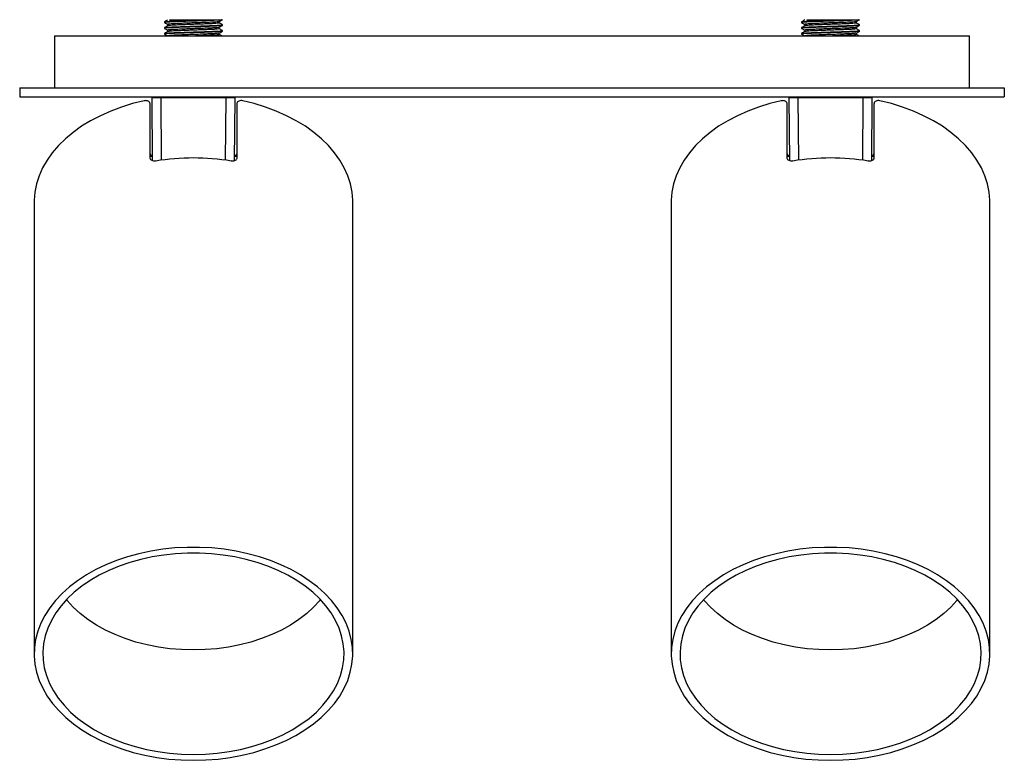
# Model space of a CAD drawing. Header units: millimetres. Extents: x 331 to 1043, y 376 to 815.
# Tile 1 of 4: x 331 to 501, y 387 to 515. Entities that reach past the tile are written whole.
import ezdxf

# ---------------------------------------------------------------- set-up
doc = ezdxf.new("R2010")
doc.units = ezdxf.units.MM

msp = doc.modelspace()

# ---------------------------------------------------------------- linework, layer by layer
at = {"color": 7, "linetype": 'Continuous', "lineweight": 25}
for p, q in [((356.14, 514.48), (356.14, 514.35)), ((356.14, 513.48), (356.14, 513.35)), ((356.68, 514.04), (356.68, 513.79)), ((364.68, 514.85), (366.14, 514.85)), ((365.6, 514.29), (365.6, 514.53)), ((365.6, 513.29), (365.6, 513.53)), ((366.14, 513.85), (366.14, 513.98)), ((466.14, 514.48), (466.14, 514.35)), ((466.14, 513.48), (466.14, 513.35)), ((466.68, 514.04), (466.68, 513.79)), ((474.68, 514.85), (476.14, 514.85)), ((475.6, 514.29), (475.6, 514.53)), ((475.6, 513.29), (475.6, 513.53)), ((476.14, 513.85), (476.14, 513.98)), ((337.14, 512.05), (337.14, 503.05)), ((337.14, 512.05), (495.14, 512.05)), ((356.14, 512.48), (356.14, 512.35)), ((356.68, 513.04), (356.68, 512.79)), ((365.6, 512.29), (365.6, 512.53)), ((366.14, 512.85), (366.14, 512.98)), ((466.14, 512.48), (466.14, 512.35)), ((466.68, 513.04), (466.68, 512.79)), ((475.6, 512.29), (475.6, 512.53)), ((476.14, 512.85), (476.14, 512.98)), ((495.14, 503.05), (495.14, 512.05)), ((331.14, 503.05), (501.14, 503.05)), ((331.14, 503.05), (331.14, 501.55)), ((331.14, 501.55), (501.14, 501.55)), ((353.99, 501.36), (353.97, 501.55)), ((368.31, 501.55), (368.29, 501.36)), ((463.99, 501.36), (463.97, 501.55)), ((478.31, 501.55), (478.29, 501.36)), ((501.14, 503.05), (501.14, 501.55)), ((353.64, 491.01), (353.64, 500.3)), ((354.09, 490.49), (353.99, 501.36)), ((366.79, 501.36), (355.49, 501.36)), ((368.29, 501.36), (368.19, 490.47)), ((368.64, 500.3), (368.64, 491.01)), ((463.64, 491.01), (463.64, 500.3)), ((464.09, 490.49), (463.99, 501.36)), ((476.79, 501.36), (465.49, 501.36)), ((478.29, 501.36), (478.19, 490.47)), ((478.64, 500.3), (478.64, 491.01)), ((333.64, 483.34), (333.64, 405.31)), ((388.64, 405.31), (388.64, 483.34)), ((443.64, 483.34), (443.64, 405.31)), ((498.64, 405.31), (498.64, 483.34))]:
    msp.add_line(p, q, dxfattribs=at)
at = {"color": 8, "linetype": 'Continuous', "lineweight": 25}
for p, q in [((355.49, 501.55), (355.49, 501.36)), ((366.79, 501.55), (366.79, 501.36)), ((465.49, 501.55), (465.49, 501.36)), ((476.79, 501.55), (476.79, 501.36)), ((355.49, 501.36), (355.59, 490.59)), ((366.7, 490.59), (366.79, 501.36)), ((465.49, 501.36), (465.59, 490.59)), ((476.7, 490.59), (476.79, 501.36))]:
    msp.add_line(p, q, dxfattribs=at)
at = {"color": 7, "linetype": 'Continuous', "lineweight": 25, "flags": 128}
for points in [[(352.64, 500.84), (350.64, 500.35), (348.71, 499.75), (346.85, 499.06), (345.07, 498.27), (343.39, 497.4), (341.82, 496.43), (340.36, 495.39), (339.03, 494.28), (337.83, 493.1), (336.77, 491.87), (335.86, 490.58), (335.1, 489.25), (334.49, 487.88), (334.05, 486.49), (333.76, 485.08), (333.65, 483.66), (333.64, 483.34)], [(388.64, 483.34), (388.64, 483.66), (388.52, 485.08), (388.24, 486.49), (387.79, 487.88), (387.18, 489.25), (386.42, 490.58), (385.51, 491.87), (384.45, 493.1), (383.25, 494.28), (381.92, 495.39), (380.46, 496.43), (378.89, 497.4), (377.21, 498.27), (375.44, 499.06), (373.58, 499.75), (371.64, 500.35), (369.64, 500.84)], [(462.64, 500.84), (460.64, 500.35), (458.71, 499.75), (456.85, 499.06), (455.07, 498.27), (453.39, 497.4), (451.82, 496.43), (450.36, 495.39), (449.03, 494.28), (447.83, 493.1), (446.77, 491.87), (445.86, 490.58), (445.1, 489.25), (444.49, 487.88), (444.05, 486.49), (443.76, 485.08), (443.65, 483.66), (443.64, 483.34)], [(498.64, 483.34), (498.64, 483.66), (498.52, 485.08), (498.24, 486.49), (497.79, 487.88), (497.18, 489.25), (496.42, 490.58), (495.51, 491.87), (494.45, 493.1), (493.25, 494.28), (491.92, 495.39), (490.46, 496.43), (488.89, 497.4), (487.21, 498.27), (485.44, 499.06), (483.58, 499.75), (481.64, 500.35), (479.64, 500.84)], [(361.14, 386.91), (363.27, 386.97), (365.39, 387.13), (367.48, 387.41), (369.54, 387.79), (371.54, 388.28), (373.48, 388.87), (375.35, 389.56), (377.13, 390.34), (378.82, 391.22), (380.4, 392.17), (381.86, 393.21), (383.2, 394.32), (384.41, 395.5), (385.47, 396.74), (386.39, 398.02), (387.16, 399.35), (387.77, 400.72), (388.22, 402.12), (388.51, 403.53), (388.64, 404.95), (388.59, 406.38), (388.39, 407.8), (388.02, 409.21), (387.49, 410.59), (386.8, 411.94), (385.95, 413.25), (384.96, 414.51), (383.82, 415.72), (382.55, 416.86), (381.14, 417.94), (379.62, 418.94), (377.99, 419.86), (376.25, 420.69), (374.43, 421.42), (372.52, 422.06), (370.55, 422.6), (368.52, 423.04), (366.44, 423.37), (364.33, 423.59), (362.21, 423.7), (360.08, 423.7), (357.95, 423.59), (355.84, 423.37), (353.77, 423.04), (351.74, 422.6), (349.76, 422.06), (347.86, 421.42), (346.03, 420.69), (344.29, 419.86), (342.66, 418.94), (341.14, 417.94), (339.74, 416.86), (338.46, 415.72), (337.33, 414.51), (336.33, 413.25), (335.49, 411.94), (334.8, 410.59), (334.26, 409.21), (333.89, 407.8), (333.69, 406.38), (333.65, 404.95), (333.77, 403.53), (334.06, 402.12), (334.51, 400.72), (335.12, 399.35), (335.89, 398.02), (336.81, 396.74), (337.88, 395.5), (339.08, 394.32), (340.42, 393.21), (341.89, 392.17), (343.46, 391.22), (345.15, 390.34), (346.93, 389.56), (348.8, 388.87), (350.74, 388.28), (352.74, 387.79), (354.8, 387.41), (356.89, 387.13), (359.01, 386.97), (361.14, 386.91)], [(471.14, 386.91), (473.27, 386.97), (475.39, 387.13), (477.48, 387.41), (479.54, 387.79), (481.54, 388.28), (483.48, 388.87), (485.35, 389.56), (487.13, 390.34), (488.82, 391.22), (490.4, 392.17), (491.86, 393.21), (493.2, 394.32), (494.41, 395.5), (495.47, 396.74), (496.39, 398.02), (497.16, 399.35), (497.77, 400.72), (498.22, 402.12), (498.51, 403.53), (498.64, 404.95), (498.59, 406.38), (498.39, 407.8), (498.02, 409.21), (497.49, 410.59), (496.8, 411.94), (495.95, 413.25), (494.96, 414.51), (493.82, 415.72), (492.55, 416.86), (491.14, 417.94), (489.62, 418.94), (487.99, 419.86), (486.25, 420.69), (484.43, 421.42), (482.52, 422.06), (480.55, 422.6), (478.52, 423.04), (476.44, 423.37), (474.33, 423.59), (472.21, 423.7), (470.08, 423.7), (467.95, 423.59), (465.84, 423.37), (463.77, 423.04), (461.74, 422.6), (459.76, 422.06), (457.86, 421.42), (456.03, 420.69), (454.29, 419.86), (452.66, 418.94), (451.14, 417.94), (449.74, 416.86), (448.46, 415.72), (447.33, 414.51), (446.33, 413.25), (445.49, 411.94), (444.8, 410.59), (444.26, 409.21), (443.89, 407.8), (443.69, 406.38), (443.65, 404.95), (443.77, 403.53), (444.06, 402.12), (444.51, 400.72), (445.12, 399.35), (445.89, 398.02), (446.81, 396.74), (447.88, 395.5), (449.08, 394.32), (450.42, 393.21), (451.89, 392.17), (453.46, 391.22), (455.15, 390.34), (456.93, 389.56), (458.8, 388.87), (460.74, 388.28), (462.74, 387.79), (464.8, 387.41), (466.89, 387.13), (469.01, 386.97), (471.14, 386.91)], [(361.14, 387.91), (363.21, 387.97), (365.26, 388.13), (367.29, 388.41), (369.27, 388.79), (371.21, 389.27), (373.08, 389.86), (374.88, 390.54), (376.59, 391.32), (378.2, 392.18), (379.71, 393.13), (381.1, 394.16), (382.36, 395.25), (383.48, 396.41), (384.47, 397.63), (385.31, 398.89), (385.99, 400.2), (386.52, 401.54), (386.89, 402.9), (387.1, 404.27), (387.14, 405.66), (387.01, 407.04), (386.73, 408.41), (386.28, 409.76), (385.67, 411.08), (384.91, 412.37), (383.99, 413.61), (382.94, 414.8), (381.74, 415.93), (380.42, 416.99), (378.97, 417.98), (377.41, 418.88), (375.75, 419.71), (373.99, 420.44), (372.16, 421.07), (370.25, 421.61), (368.29, 422.04), (366.28, 422.37), (364.24, 422.59), (362.18, 422.7), (360.11, 422.7), (358.05, 422.59), (356.01, 422.37), (354, 422.04), (352.03, 421.61), (350.13, 421.07), (348.29, 420.44), (346.54, 419.71), (344.87, 418.88), (343.31, 417.98), (341.87, 416.99), (340.54, 415.93), (339.35, 414.8), (338.29, 413.61), (337.38, 412.37), (336.61, 411.08), (336.01, 409.76), (335.56, 408.41), (335.27, 407.04), (335.15, 405.66), (335.19, 404.27), (335.39, 402.9), (335.76, 401.54), (336.29, 400.2), (336.97, 398.89), (337.81, 397.63), (338.8, 396.41), (339.93, 395.25), (341.19, 394.16), (342.57, 393.13), (344.08, 392.18), (345.69, 391.32), (347.4, 390.54), (349.2, 389.86), (351.07, 389.27), (353.01, 388.79), (355, 388.41), (357.02, 388.13), (359.08, 387.97), (361.14, 387.91)], [(471.14, 387.91), (473.21, 387.97), (475.26, 388.13), (477.29, 388.41), (479.27, 388.79), (481.21, 389.27), (483.08, 389.86), (484.88, 390.54), (486.59, 391.32), (488.2, 392.18), (489.71, 393.13), (491.1, 394.16), (492.36, 395.25), (493.48, 396.41), (494.47, 397.63), (495.31, 398.89), (495.99, 400.2), (496.52, 401.54), (496.89, 402.9), (497.1, 404.27), (497.14, 405.66), (497.01, 407.04), (496.73, 408.41), (496.28, 409.76), (495.67, 411.08), (494.91, 412.37), (493.99, 413.61), (492.94, 414.8), (491.74, 415.93), (490.42, 416.99), (488.97, 417.98), (487.41, 418.88), (485.75, 419.71), (483.99, 420.44), (482.16, 421.07), (480.25, 421.61), (478.29, 422.04), (476.28, 422.37), (474.24, 422.59), (472.18, 422.7), (470.11, 422.7), (468.05, 422.59), (466.01, 422.37), (464, 422.04), (462.03, 421.61), (460.13, 421.07), (458.29, 420.44), (456.54, 419.71), (454.87, 418.88), (453.31, 417.98), (451.87, 416.99), (450.54, 415.93), (449.35, 414.8), (448.29, 413.61), (447.38, 412.37), (446.61, 411.08), (446.01, 409.76), (445.56, 408.41), (445.27, 407.04), (445.15, 405.66), (445.19, 404.27), (445.39, 402.9), (445.76, 401.54), (446.29, 400.2), (446.97, 398.89), (447.81, 397.63), (448.8, 396.41), (449.93, 395.25), (451.19, 394.16), (452.57, 393.13), (454.08, 392.18), (455.69, 391.32), (457.4, 390.54), (459.2, 389.86), (461.07, 389.27), (463.01, 388.79), (465, 388.41), (467.02, 388.13), (469.08, 387.97), (471.14, 387.91)], [(361.14, 405.97), (359.1, 406.03), (357.08, 406.19), (355.08, 406.47), (353.13, 406.85), (351.22, 407.34), (349.38, 407.94), (347.63, 408.63), (345.96, 409.41), (344.39, 410.28), (342.93, 411.24), (341.6, 412.27), (340.39, 413.37), (339.32, 414.53), (339.22, 414.66)], [(383.07, 414.66), (382.96, 414.53), (381.89, 413.37), (380.69, 412.27), (379.35, 411.24), (377.89, 410.28), (376.33, 409.41), (374.66, 408.63), (372.9, 407.94), (371.06, 407.34), (369.16, 406.85), (367.2, 406.47), (365.2, 406.19), (363.18, 406.03), (361.14, 405.97)], [(471.14, 405.97), (469.1, 406.03), (467.08, 406.19), (465.08, 406.47), (463.13, 406.85), (461.22, 407.34), (459.38, 407.94), (457.63, 408.63), (455.96, 409.41), (454.39, 410.28), (452.93, 411.24), (451.6, 412.27), (450.39, 413.37), (449.32, 414.53), (449.22, 414.66)], [(493.07, 414.66), (492.96, 414.53), (491.89, 413.37), (490.69, 412.27), (489.35, 411.24), (487.89, 410.28), (486.33, 409.41), (484.66, 408.63), (482.9, 407.94), (481.06, 407.34), (479.16, 406.85), (477.2, 406.47), (475.2, 406.19), (473.18, 406.03), (471.14, 405.97)]]:
    msp.add_lwpolyline(points, dxfattribs=at)
at = {"color": 7, "linetype": 'Continuous', "lineweight": 25}
for centre, radius, start, end in [((354.06, 491.8), 0.427, 192.7728, 272.9862), ((368.22, 491.8), 0.427, 267.0138, 347.2272), ((464.06, 491.8), 0.427, 192.7728, 272.9862), ((478.22, 491.8), 0.427, 267.0138, 347.2272), ((361.14, 450.24), 40.72, 80.8151, 99.1849), ((471.14, 450.24), 40.72, 80.8151, 99.1849)]:
    msp.add_arc(centre, radius, start, end, dxfattribs=at)
for centre, major_axis, ratio, start_param, end_param in [((355.49, 501.35), (1.5, -0.01), 0.005816, 1.570957, 3.141677), ((366.79, 501.35), (1.5, 0.01), 0.005816, 6.283101, 7.853821), ((465.49, 501.35), (1.5, -0.01), 0.005816, 1.570957, 3.141677), ((476.79, 501.35), (1.5, 0.01), 0.005816, 6.283101, 7.853821), ((354.14, 491.4), (0.5, 0), 0.361352, 3.141593, 4.712389), ((368.14, 491.4), (0.5, 0), 0.361352, 4.712389, 6.283185), ((464.14, 491.4), (0.5, 0), 0.361352, 3.141593, 4.712389), ((478.14, 491.4), (0.5, 0), 0.361352, 4.712389, 6.283185)]:
    msp.add_ellipse(centre, major_axis=major_axis, ratio=ratio, start_param=start_param, end_param=end_param, dxfattribs=at)
for points, knots in [([(366.11, 514.84), (366.08, 514.83), (366.01, 514.81), (365.52, 514.77), (364.72, 514.73), (363.67, 514.69), (362.45, 514.64), (361.14, 514.6), (359.83, 514.56), (358.61, 514.52), (357.57, 514.48), (356.76, 514.44), (356.27, 514.39), (356.08, 514.36), (356.16, 514.35), (356.18, 514.34)], [0, 0, 0, 0, 0.065604, 0.149899, 0.232752, 0.315604, 0.399899, 0.482752, 0.565604, 0.649899, 0.732752, 0.815604, 0.899899, 0.982752, 1, 1, 1, 1]), ([(366.11, 513.84), (366.08, 513.83), (366.01, 513.81), (365.52, 513.77), (364.72, 513.73), (363.67, 513.69), (362.45, 513.64), (361.14, 513.6), (359.83, 513.56), (358.61, 513.52), (357.57, 513.48), (356.76, 513.44), (356.27, 513.39), (356.08, 513.36), (356.16, 513.35), (356.18, 513.34)], [0, 0, 0, 0, 0.065604, 0.149899, 0.232752, 0.315604, 0.399899, 0.482752, 0.565604, 0.649899, 0.732752, 0.815604, 0.899899, 0.982752, 1, 1, 1, 1]), ([(356.14, 513.48), (356.17, 513.49), (356.24, 513.52), (356.77, 513.56), (357.56, 513.6), (358.61, 513.64), (359.83, 513.69), (361.14, 513.73), (362.45, 513.77), (363.67, 513.81), (364.72, 513.85), (365.53, 513.89), (366.01, 513.94), (366.2, 513.97), (366.11, 513.98), (366.1, 513.99)], [0, 0, 0, 0, 0.08111, 0.163631, 0.244741, 0.325851, 0.408372, 0.489482, 0.570592, 0.653112, 0.734222, 0.815332, 0.897853, 0.978963, 1, 1, 1, 1]), ([(356.69, 514.8), (356.6, 514.75), (356.42, 514.64), (356.24, 514.54), (356.15, 514.48)], [0, 0, 0, 0, 0.499966, 1, 1, 1, 1]), ([(356.15, 514.34), (356.24, 514.29), (356.42, 514.19), (356.59, 514.09), (356.68, 514.03)], [0, 0, 0, 0, 0.507603, 1, 1, 1, 1]), ([(356.69, 513.8), (356.6, 513.75), (356.42, 513.64), (356.24, 513.54), (356.15, 513.48)], [0, 0, 0, 0, 0.499966, 1, 1, 1, 1]), ([(356.18, 514.48), (356.2, 514.5), (356.27, 514.52), (356.77, 514.56), (357.56, 514.6), (358.61, 514.64), (359.83, 514.69), (361.14, 514.73), (362.45, 514.77), (363.68, 514.81), (364.35, 514.84), (364.68, 514.85)], [0, 0, 0, 0, 0.089533, 0.204571, 0.317642, 0.430712, 0.54575, 0.658821, 0.771892, 0.886929, 1, 1, 1, 1]), ([(365.57, 514.53), (365.54, 514.52), (365.48, 514.49), (365.04, 514.45), (364.33, 514.41), (363.4, 514.37), (362.31, 514.33), (361.14, 514.29), (359.97, 514.25), (358.89, 514.2), (357.95, 514.16), (357.24, 514.12), (356.77, 514.08), (356.71, 514.05), (356.68, 514.04)], [0, 0, 0, 0, 0.065225, 0.151143, 0.235592, 0.32004, 0.405958, 0.490406, 0.574854, 0.660772, 0.74522, 0.829668, 0.915586, 1, 1, 1, 1]), ([(365.57, 513.53), (365.54, 513.52), (365.48, 513.49), (365.04, 513.45), (364.33, 513.41), (363.4, 513.37), (362.31, 513.33), (361.14, 513.29), (359.97, 513.25), (358.89, 513.2), (357.95, 513.16), (357.24, 513.12), (356.77, 513.08), (356.71, 513.05), (356.68, 513.04)], [0, 0, 0, 0, 0.065225, 0.151143, 0.235592, 0.32004, 0.405958, 0.490406, 0.574854, 0.660772, 0.74522, 0.829668, 0.915586, 1, 1, 1, 1]), ([(365.6, 514.29), (365.6, 514.29), (365.65, 514.28), (365.47, 514.25), (365.05, 514.2), (364.33, 514.16), (363.4, 514.12), (362.31, 514.08), (361.14, 514.04), (359.97, 514), (358.89, 513.95), (358.03, 513.92), (357.41, 513.88), (357, 513.85), (356.75, 513.82), (356.72, 513.81), (356.71, 513.8)], [0, 0, 0, 0, 0.000069, 0.084489, 0.170379, 0.254799, 0.33922, 0.42511, 0.50953, 0.593951, 0.67984, 0.764261, 0.827403, 0.891786, 0.956168, 1, 1, 1, 1]), ([(357.02, 514.85), (357.21, 514.85), (357.57, 514.85), (358.6, 514.85), (359.94, 514.85), (361.52, 514.85), (363.11, 514.85), (364.14, 514.85), (364.62, 514.85), (364.68, 514.85)], [0, 0, 0, 0, 0.145028, 0.289979, 0.456545, 0.625702, 0.796504, 0.973544, 1, 1, 1, 1]), ([(365.59, 514.53), (365.68, 514.58), (365.86, 514.69), (366.04, 514.79), (366.13, 514.84)], [0, 0, 0, 0, 0.499966, 1, 1, 1, 1]), ([(365.59, 513.53), (365.68, 513.58), (365.86, 513.69), (366.04, 513.79), (366.13, 513.84)], [0, 0, 0, 0, 0.499966, 1, 1, 1, 1]), ([(366.13, 513.99), (366.04, 514.04), (365.86, 514.14), (365.69, 514.24), (365.6, 514.29)], [0, 0, 0, 0, 0.510658, 1, 1, 1, 1]), ([(476.11, 514.84), (476.08, 514.83), (476.01, 514.81), (475.52, 514.77), (474.72, 514.73), (473.67, 514.69), (472.45, 514.64), (471.14, 514.6), (469.83, 514.56), (468.61, 514.52), (467.57, 514.48), (466.76, 514.44), (466.27, 514.39), (466.08, 514.36), (466.16, 514.35), (466.18, 514.34)], [0, 0, 0, 0, 0.065604, 0.149899, 0.232752, 0.315604, 0.399899, 0.482752, 0.565604, 0.649899, 0.732752, 0.815604, 0.899899, 0.982752, 1, 1, 1, 1]), ([(476.11, 513.84), (476.08, 513.83), (476.01, 513.81), (475.52, 513.77), (474.72, 513.73), (473.67, 513.69), (472.45, 513.64), (471.14, 513.6), (469.83, 513.56), (468.61, 513.52), (467.57, 513.48), (466.76, 513.44), (466.27, 513.39), (466.08, 513.36), (466.16, 513.35), (466.18, 513.34)], [0, 0, 0, 0, 0.065604, 0.149899, 0.232752, 0.315604, 0.399899, 0.482752, 0.565604, 0.649899, 0.732752, 0.815604, 0.899899, 0.982752, 1, 1, 1, 1]), ([(466.14, 513.48), (466.17, 513.49), (466.24, 513.52), (466.77, 513.56), (467.56, 513.6), (468.61, 513.64), (469.83, 513.69), (471.14, 513.73), (472.45, 513.77), (473.67, 513.81), (474.72, 513.85), (475.53, 513.89), (476.01, 513.94), (476.2, 513.97), (476.11, 513.98), (476.1, 513.99)], [0, 0, 0, 0, 0.08111, 0.163631, 0.244741, 0.325851, 0.408372, 0.489482, 0.570592, 0.653112, 0.734222, 0.815332, 0.897853, 0.978963, 1, 1, 1, 1]), ([(466.69, 514.8), (466.6, 514.75), (466.42, 514.64), (466.24, 514.54), (466.15, 514.48)], [0, 0, 0, 0, 0.499966, 1, 1, 1, 1]), ([(466.15, 514.34), (466.24, 514.29), (466.42, 514.19), (466.59, 514.09), (466.68, 514.03)], [0, 0, 0, 0, 0.507603, 1, 1, 1, 1]), ([(466.69, 513.8), (466.6, 513.75), (466.42, 513.64), (466.24, 513.54), (466.15, 513.48)], [0, 0, 0, 0, 0.499966, 1, 1, 1, 1]), ([(466.18, 514.48), (466.2, 514.5), (466.27, 514.52), (466.77, 514.56), (467.56, 514.6), (468.61, 514.64), (469.83, 514.69), (471.14, 514.73), (472.45, 514.77), (473.68, 514.81), (474.35, 514.84), (474.68, 514.85)], [0, 0, 0, 0, 0.089533, 0.204571, 0.317642, 0.430712, 0.54575, 0.658821, 0.771892, 0.886929, 1, 1, 1, 1]), ([(475.57, 514.53), (475.54, 514.52), (475.48, 514.49), (475.04, 514.45), (474.33, 514.41), (473.4, 514.37), (472.31, 514.33), (471.14, 514.29), (469.97, 514.25), (468.89, 514.2), (467.95, 514.16), (467.24, 514.12), (466.77, 514.08), (466.71, 514.05), (466.68, 514.04)], [0, 0, 0, 0, 0.065225, 0.151143, 0.235592, 0.32004, 0.405958, 0.490406, 0.574854, 0.660772, 0.74522, 0.829668, 0.915586, 1, 1, 1, 1]), ([(475.57, 513.53), (475.54, 513.52), (475.48, 513.49), (475.04, 513.45), (474.33, 513.41), (473.4, 513.37), (472.31, 513.33), (471.14, 513.29), (469.97, 513.25), (468.89, 513.2), (467.95, 513.16), (467.24, 513.12), (466.77, 513.08), (466.71, 513.05), (466.68, 513.04)], [0, 0, 0, 0, 0.065225, 0.151143, 0.235592, 0.32004, 0.405958, 0.490406, 0.574854, 0.660772, 0.74522, 0.829668, 0.915586, 1, 1, 1, 1]), ([(475.6, 514.29), (475.6, 514.29), (475.65, 514.28), (475.47, 514.25), (475.05, 514.2), (474.33, 514.16), (473.4, 514.12), (472.31, 514.08), (471.14, 514.04), (469.97, 514), (468.89, 513.95), (468.03, 513.92), (467.41, 513.88), (467, 513.85), (466.75, 513.82), (466.72, 513.81), (466.71, 513.8)], [0, 0, 0, 0, 0.000069, 0.084489, 0.170379, 0.254799, 0.33922, 0.42511, 0.50953, 0.593951, 0.67984, 0.764261, 0.827403, 0.891786, 0.956168, 1, 1, 1, 1]), ([(467.02, 514.85), (467.21, 514.85), (467.57, 514.85), (468.6, 514.85), (469.94, 514.85), (471.52, 514.85), (473.11, 514.85), (474.14, 514.85), (474.62, 514.85), (474.68, 514.85)], [0, 0, 0, 0, 0.145028, 0.289979, 0.456545, 0.625702, 0.796504, 0.973544, 1, 1, 1, 1]), ([(475.59, 514.53), (475.68, 514.58), (475.86, 514.69), (476.04, 514.79), (476.13, 514.84)], [0, 0, 0, 0, 0.499966, 1, 1, 1, 1]), ([(475.59, 513.53), (475.68, 513.58), (475.86, 513.69), (476.04, 513.79), (476.13, 513.84)], [0, 0, 0, 0, 0.499966, 1, 1, 1, 1]), ([(476.13, 513.99), (476.04, 514.04), (475.86, 514.14), (475.69, 514.24), (475.6, 514.29)], [0, 0, 0, 0, 0.510658, 1, 1, 1, 1]), ([(366.11, 512.84), (366.08, 512.83), (366.01, 512.81), (365.52, 512.77), (364.72, 512.73), (363.67, 512.69), (362.45, 512.64), (361.14, 512.6), (359.83, 512.56), (358.61, 512.52), (357.57, 512.48), (356.76, 512.44), (356.27, 512.39), (356.08, 512.36), (356.16, 512.35), (356.18, 512.34)], [0, 0, 0, 0, 0.065604, 0.149899, 0.232752, 0.315604, 0.399899, 0.482752, 0.565604, 0.649899, 0.732752, 0.815604, 0.899899, 0.982752, 1, 1, 1, 1]), ([(356.15, 513.34), (356.24, 513.29), (356.42, 513.19), (356.59, 513.09), (356.68, 513.03)], [0, 0, 0, 0, 0.507603, 1, 1, 1, 1]), ([(356.69, 512.8), (356.6, 512.75), (356.42, 512.64), (356.24, 512.54), (356.15, 512.48)], [0, 0, 0, 0, 0.499966, 1, 1, 1, 1]), ([(356.15, 512.34), (356.24, 512.29), (356.41, 512.19), (356.58, 512.1), (356.65, 512.05)], [0, 0, 0, 0, 0.5372074, 1, 1, 1, 1]), ([(356.18, 512.48), (356.2, 512.5), (356.27, 512.52), (356.77, 512.56), (357.56, 512.6), (358.61, 512.64), (359.83, 512.69), (361.14, 512.73), (362.45, 512.77), (363.67, 512.81), (364.72, 512.85), (365.53, 512.89), (366.01, 512.94), (366.2, 512.97), (366.11, 512.98), (366.1, 512.99)], [0, 0, 0, 0, 0.065329, 0.149267, 0.23177, 0.314273, 0.398211, 0.480714, 0.563217, 0.647155, 0.729658, 0.812161, 0.896099, 0.978602, 1, 1, 1, 1]), ([(365.57, 512.53), (365.54, 512.52), (365.48, 512.49), (365.04, 512.45), (364.33, 512.41), (363.4, 512.37), (362.31, 512.33), (361.14, 512.29), (359.97, 512.25), (358.89, 512.2), (357.95, 512.16), (357.24, 512.12), (356.77, 512.08), (356.71, 512.05), (356.68, 512.04)], [0, 0, 0, 0, 0.065225, 0.151143, 0.235592, 0.32004, 0.405958, 0.490406, 0.574854, 0.660772, 0.74522, 0.829668, 0.915586, 1, 1, 1, 1]), ([(365.6, 513.29), (365.6, 513.29), (365.65, 513.28), (365.47, 513.25), (365.05, 513.2), (364.33, 513.16), (363.4, 513.12), (362.31, 513.08), (361.14, 513.04), (359.97, 513), (358.89, 512.95), (358.03, 512.92), (357.41, 512.88), (357, 512.85), (356.75, 512.82), (356.72, 512.81), (356.71, 512.8)], [0, 0, 0, 0, 0.000069, 0.084489, 0.170379, 0.254799, 0.33922, 0.42511, 0.50953, 0.593951, 0.67984, 0.764261, 0.827403, 0.891786, 0.956168, 1, 1, 1, 1]), ([(365.6, 512.29), (365.6, 512.29), (365.65, 512.28), (365.47, 512.25), (365.05, 512.2), (364.33, 512.16), (363.4, 512.12), (362.42, 512.08), (361.76, 512.06), (361.49, 512.05)], [0, 0, 0, 0, 0.000142, 0.174653, 0.352202, 0.526714, 0.701226, 0.878775, 1, 1, 1, 1]), ([(365.59, 512.53), (365.68, 512.58), (365.86, 512.69), (366.04, 512.79), (366.13, 512.84)], [0, 0, 0, 0, 0.499966, 1, 1, 1, 1]), ([(366.13, 512.99), (366.04, 513.04), (365.86, 513.14), (365.69, 513.24), (365.6, 513.29)], [0, 0, 0, 0, 0.510658, 1, 1, 1, 1]), ([(366.02, 512.05), (365.97, 512.08), (365.83, 512.16), (365.69, 512.24), (365.6, 512.29)], [0, 0, 0, 0, 0.379655, 1, 1, 1, 1]), ([(476.11, 512.84), (476.08, 512.83), (476.01, 512.81), (475.52, 512.77), (474.72, 512.73), (473.67, 512.69), (472.45, 512.64), (471.14, 512.6), (469.83, 512.56), (468.61, 512.52), (467.57, 512.48), (466.76, 512.44), (466.27, 512.39), (466.08, 512.36), (466.16, 512.35), (466.18, 512.34)], [0, 0, 0, 0, 0.065604, 0.149899, 0.232752, 0.315604, 0.399899, 0.482752, 0.565604, 0.649899, 0.732752, 0.815604, 0.899899, 0.982752, 1, 1, 1, 1]), ([(466.15, 513.34), (466.24, 513.29), (466.42, 513.19), (466.59, 513.09), (466.68, 513.03)], [0, 0, 0, 0, 0.507603, 1, 1, 1, 1]), ([(466.69, 512.8), (466.6, 512.75), (466.42, 512.64), (466.24, 512.54), (466.15, 512.48)], [0, 0, 0, 0, 0.499966, 1, 1, 1, 1]), ([(466.15, 512.34), (466.24, 512.29), (466.41, 512.19), (466.58, 512.1), (466.65, 512.05)], [0, 0, 0, 0, 0.537207, 1, 1, 1, 1]), ([(466.18, 512.48), (466.2, 512.5), (466.27, 512.52), (466.77, 512.56), (467.56, 512.6), (468.61, 512.64), (469.83, 512.69), (471.14, 512.73), (472.45, 512.77), (473.67, 512.81), (474.72, 512.85), (475.53, 512.89), (476.01, 512.94), (476.2, 512.97), (476.11, 512.98), (476.1, 512.99)], [0, 0, 0, 0, 0.065329, 0.149267, 0.23177, 0.314273, 0.398211, 0.480714, 0.563217, 0.647155, 0.729658, 0.812161, 0.896099, 0.978602, 1, 1, 1, 1]), ([(475.57, 512.53), (475.54, 512.52), (475.48, 512.49), (475.04, 512.45), (474.33, 512.41), (473.4, 512.37), (472.31, 512.33), (471.14, 512.29), (469.97, 512.25), (468.89, 512.2), (467.95, 512.16), (467.24, 512.12), (466.77, 512.08), (466.71, 512.05), (466.68, 512.04)], [0, 0, 0, 0, 0.065225, 0.151143, 0.235592, 0.32004, 0.405958, 0.490406, 0.574854, 0.660772, 0.74522, 0.829668, 0.915586, 1, 1, 1, 1]), ([(475.6, 513.29), (475.6, 513.29), (475.65, 513.28), (475.47, 513.25), (475.05, 513.2), (474.33, 513.16), (473.4, 513.12), (472.31, 513.08), (471.14, 513.04), (469.97, 513), (468.89, 512.95), (468.03, 512.92), (467.41, 512.88), (467, 512.85), (466.75, 512.82), (466.72, 512.81), (466.71, 512.8)], [0, 0, 0, 0, 0.000069, 0.084489, 0.170379, 0.254799, 0.33922, 0.42511, 0.50953, 0.593951, 0.67984, 0.764261, 0.827403, 0.891786, 0.956168, 1, 1, 1, 1]), ([(475.6, 512.29), (475.6, 512.29), (475.65, 512.28), (475.47, 512.25), (475.05, 512.2), (474.33, 512.16), (473.4, 512.12), (472.42, 512.08), (471.76, 512.06), (471.49, 512.05)], [0, 0, 0, 0, 0.000142, 0.174653, 0.352202, 0.526714, 0.701226, 0.878775, 1, 1, 1, 1]), ([(475.59, 512.53), (475.68, 512.58), (475.86, 512.69), (476.04, 512.79), (476.13, 512.84)], [0, 0, 0, 0, 0.499966, 1, 1, 1, 1]), ([(476.13, 512.99), (476.04, 513.04), (475.86, 513.14), (475.69, 513.24), (475.6, 513.29)], [0, 0, 0, 0, 0.510658, 1, 1, 1, 1]), ([(476.02, 512.05), (475.97, 512.08), (475.83, 512.16), (475.69, 512.24), (475.6, 512.29)], [0, 0, 0, 0, 0.379655, 1, 1, 1, 1]), ([(353.64, 500.3), (353.63, 500.38), (353.61, 500.54), (353.45, 500.72), (353.21, 500.84), (352.93, 500.88), (352.73, 500.85), (352.64, 500.84)], [0, 0, 0, 0, 0.203682, 0.407256, 0.613897, 0.828073, 1, 1, 1, 1]), ([(369.64, 500.84), (369.53, 500.86), (369.29, 500.89), (368.98, 500.81), (368.76, 500.66), (368.65, 500.47), (368.64, 500.34), (368.64, 500.3)], [0, 0, 0, 0, 0.2275837, 0.4554043, 0.6765559, 0.888193, 1, 1, 1, 1]), ([(463.64, 500.3), (463.63, 500.38), (463.61, 500.54), (463.45, 500.72), (463.21, 500.84), (462.93, 500.88), (462.73, 500.85), (462.64, 500.84)], [0, 0, 0, 0, 0.203682, 0.407256, 0.613897, 0.828073, 1, 1, 1, 1]), ([(479.64, 500.84), (479.53, 500.86), (479.29, 500.89), (478.98, 500.81), (478.76, 500.66), (478.65, 500.47), (478.64, 500.34), (478.64, 500.3)], [0, 0, 0, 0, 0.2275837, 0.4554043, 0.6765559, 0.888193, 1, 1, 1, 1]), ([(354.64, 490.44), (354.53, 490.43), (354.3, 490.41), (353.99, 490.49), (353.76, 490.65), (353.65, 490.84), (353.64, 490.97), (353.64, 491.01)], [0, 0, 0, 0, 0.223363, 0.446786, 0.66793, 0.882137, 1, 1, 1, 1]), ([(368.64, 491.01), (368.63, 490.93), (368.61, 490.77), (368.45, 490.59), (368.21, 490.46), (367.92, 490.41), (367.73, 490.44), (367.64, 490.44)], [0, 0, 0, 0, 0.205422, 0.410714, 0.619671, 0.835971, 1, 1, 1, 1]), ([(464.64, 490.44), (464.53, 490.43), (464.3, 490.41), (463.99, 490.49), (463.76, 490.65), (463.65, 490.84), (463.64, 490.97), (463.64, 491.01)], [0, 0, 0, 0, 0.2233625, 0.4467857, 0.6679299, 0.8821371, 1, 1, 1, 1]), ([(478.64, 491.01), (478.63, 490.93), (478.61, 490.77), (478.45, 490.59), (478.21, 490.46), (477.92, 490.41), (477.73, 490.44), (477.64, 490.44)], [0, 0, 0, 0, 0.2054225, 0.4107139, 0.6196713, 0.8359707, 1, 1, 1, 1])]:
    msp.add_open_spline(points, degree=3, knots=knots, dxfattribs=at)

doc.saveas('drawing.dxf')
